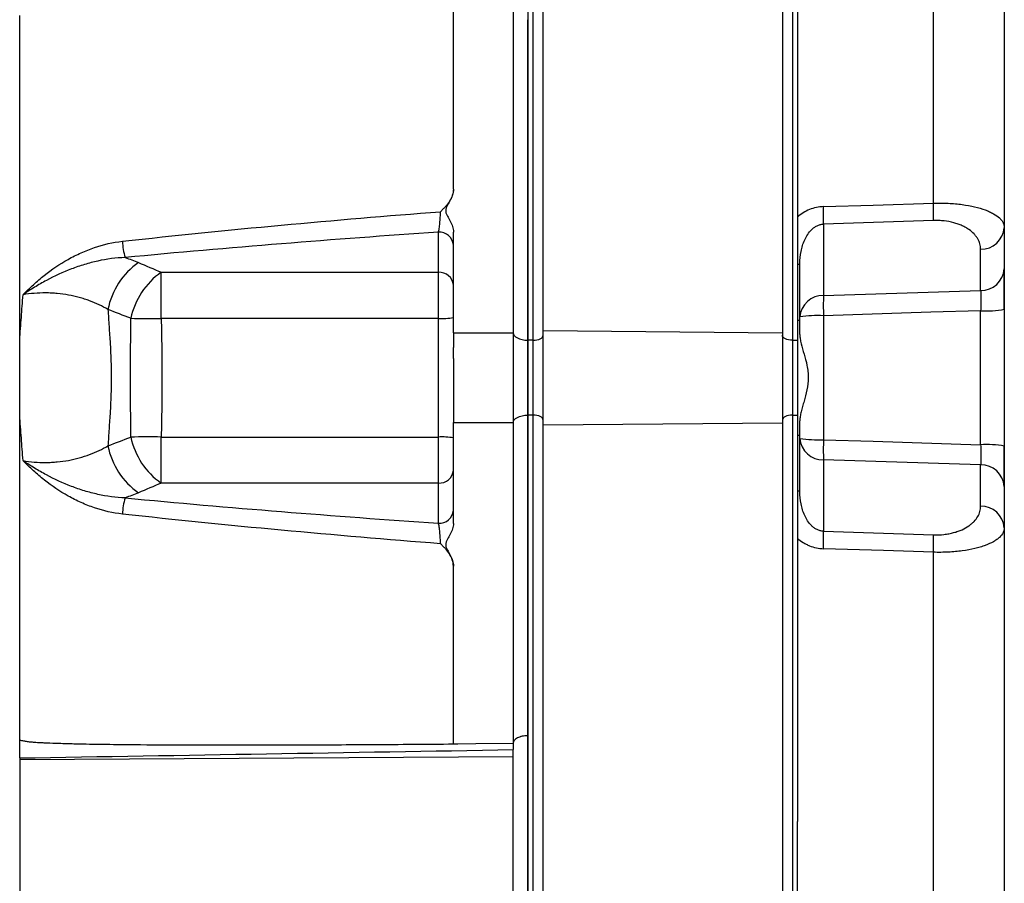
# Model space of a CAD drawing. Header units: millimetres. Extents: x 989 to 4240, y 1618 to 3732.
# Tile 6 of 14: x 3119 to 3514, y 2369 to 2716. Entities that reach past the tile are written whole.
import ezdxf

# ---------------------------------------------------------------- set-up
doc = ezdxf.new("R2010")
doc.units = ezdxf.units.MM
doc.header["$LTSCALE"] = 2

msp = doc.modelspace()

# ---------------------------------------------------------------- linework, layer by layer
at = {"color": 7, "linetype": 'Continuous', "lineweight": 25}
for p, q in [((3329.32, 2590.87), (3329.32, 2979.87)), ((3425.32, 2979.03), (3425.32, 2590.03)), ((3323.32, 2586.98), (3323.32, 2975.98)), ((3325.32, 2586.98), (3325.32, 2975.98)), ((3429.32, 2975.98), (3429.32, 2586.98)), ((3431.32, 2749.97), (3431.32, 2586.98)), ((3293.32, 2647.52), (3293.32, 2718.86)), ((3317.32, 2718.55), (3317.32, 2589.98)), ((3323.11, 2715.55), (3323.11, 2586.99)), ((3485.89, 2635.01), (3441.8, 2633.55)), ((3441.8, 2633.55), (3441.8, 2604.97)), ((3287.32, 2614.25), (3287.32, 2630.33)), ((3293.32, 2589.98), (3293.32, 2630.4)), ((3432.32, 2596.32), (3432.32, 2617.8)), ((3176.11, 2614.25), (3287.32, 2614.25)), ((3176.11, 2595.77), (3176.11, 2614.25)), ((3287.32, 2595.77), (3287.32, 2614.25)), ((3441.8, 2604.97), (3504.85, 2606.94)), ((3287.32, 2595.77), (3176.11, 2595.77)), ((3287.32, 2548.19), (3287.32, 2595.77)), ((3432.32, 2589.25), (3432.32, 2596.32)), ((3441.8, 2596.85), (3441.8, 2547.12)), ((3432.32, 2594.98), (3431.32, 2594.98)), ((3293.32, 2589.98), (3317.32, 2589.98)), ((3317.32, 2589.98), (3317.32, 2553.98)), ((3329.32, 2553.09), (3329.32, 2590.87)), ((3329.32, 2590.87), (3425.32, 2590.03)), ((3425.32, 2590.03), (3425.32, 2553.93)), ((3323.11, 2586.99), (3323.11, 2556.98)), ((3323.11, 2586.99), (3323.32, 2586.98)), ((3323.32, 2556.98), (3323.32, 2586.98)), ((3325.32, 2586.98), (3323.32, 2586.98)), ((3325.32, 2556.98), (3325.32, 2586.98)), ((3429.32, 2586.98), (3429.32, 2556.98)), ((3429.32, 2586.98), (3431.32, 2586.98)), ((3431.32, 2586.98), (3431.32, 2556.98)), ((3323.11, 2556.98), (3323.11, 2428.42)), ((3323.11, 2556.98), (3323.32, 2556.98)), ((3325.32, 2556.98), (3323.32, 2556.98)), ((3323.32, 2167.98), (3323.32, 2556.98)), ((3325.32, 2167.98), (3325.32, 2556.98)), ((3429.32, 2556.98), (3431.32, 2556.98)), ((3429.32, 2556.98), (3429.32, 2167.98)), ((3431.32, 2556.98), (3431.32, 2393.99)), ((3293.32, 2553.98), (3317.32, 2553.98)), ((3293.32, 2513.57), (3293.32, 2553.98)), ((3317.32, 2553.98), (3317.32, 2425.42)), ((3329.32, 2553.09), (3425.32, 2553.93)), ((3329.32, 2164.09), (3329.32, 2553.09)), ((3425.32, 2553.93), (3425.32, 2164.93)), ((3432.32, 2547.64), (3432.32, 2554.71)), ((3176.11, 2529.71), (3176.11, 2548.19)), ((3176.11, 2548.19), (3287.32, 2548.19)), ((3287.32, 2529.71), (3287.32, 2548.19)), ((3431.32, 2548.98), (3432.32, 2548.98)), ((3432.32, 2526.16), (3432.32, 2547.64)), ((3504.84, 2537.03), (3441.8, 2538.99)), ((3441.8, 2538.99), (3441.8, 2510.41)), ((3287.32, 2529.71), (3176.11, 2529.71)), ((3287.32, 2513.63), (3287.32, 2529.71)), ((3441.8, 2510.41), (3485.89, 2508.95)), ((3293.32, 2425.1), (3293.32, 2496.44)), ((3323.11, 2428.41), (3323.11, 2296.54)), ((3317.32, 2419.96), (3317.32, 2422.81)), ((3317.32, 2419.96), (3119.32, 2418.7)), ((3119.32, 2419.5), (3119.32, 2418.7)), ((3119.32, 2418.7), (3119.32, 2294.64)), ((3317.32, 2289.91), (3317.32, 2419.96)), ((3431.32, 2330.97), (3431.32, 2393.99))]:
    msp.add_line(p, q, dxfattribs=at)
at = {"color": 7, "linetype": 'Continuous', "lineweight": 25, "flags": 128}
for points in [[(3441.8, 2640.58), (3461.76, 2641.22), (3485.89, 2642.01)], [(3504.85, 2598.85), (3484.89, 2598.22), (3441.8, 2596.85)], [(3317.32, 2589.98), (3317.43, 2589.41), (3317.76, 2588.86), (3318.29, 2588.35), (3319, 2587.9), (3319.88, 2587.53), (3320.88, 2587.24), (3321.97, 2587.06), (3323.11, 2586.99)], [(3325.32, 2586.98), (3326.1, 2587.02), (3326.85, 2587.13), (3327.54, 2587.32), (3328.15, 2587.57), (3328.64, 2587.87), (3329.01, 2588.22), (3329.24, 2588.59), (3329.32, 2588.98)], [(3429.32, 2586.98), (3428.54, 2587.02), (3427.79, 2587.13), (3427.1, 2587.32), (3426.49, 2587.57), (3425.99, 2587.87), (3425.62, 2588.22), (3425.4, 2588.59), (3425.32, 2588.98)], [(3317.32, 2553.98), (3317.43, 2554.55), (3317.76, 2555.11), (3318.29, 2555.61), (3319, 2556.06), (3319.88, 2556.44), (3320.88, 2556.72), (3321.97, 2556.9), (3323.11, 2556.98)], [(3329.32, 2554.98), (3329.24, 2555.37), (3329.01, 2555.75), (3328.64, 2556.09), (3328.15, 2556.4), (3327.54, 2556.64), (3326.85, 2556.83), (3326.1, 2556.94), (3325.32, 2556.98)], [(3429.32, 2556.98), (3428.54, 2556.94), (3427.79, 2556.83), (3427.1, 2556.64), (3426.49, 2556.4), (3425.99, 2556.09), (3425.62, 2555.75), (3425.4, 2555.37), (3425.32, 2554.98)], [(3441.8, 2547.12), (3461.76, 2546.48), (3504.84, 2545.11)], [(3504.84, 2520.47), (3504.84, 2530.47), (3504.84, 2537.03)], [(3485.89, 2501.96), (3465.92, 2502.61), (3441.8, 2503.39)], [(3293.32, 2425.1), (3295.13, 2425.13), (3302.38, 2425.22), (3317.32, 2425.42)], [(3323.11, 2428.41), (3321.97, 2428.34), (3320.88, 2428.15), (3319.88, 2427.87), (3319, 2427.5), (3318.29, 2427.05), (3317.76, 2426.54), (3317.43, 2425.99), (3317.32, 2425.41)]]:
    msp.add_lwpolyline(points, dxfattribs=at)
at = {"color": 7, "linetype": 'Continuous', "lineweight": 25}
for centre, radius, start, end in [((3333.75, 2637.06), 108.1, 358.1388, 1.8612), ((3377.93, 2638.51), 108.01, 358.1439, 1.8561), ((3505.02, 2632.81), 9.32, 268.8963, 355.8709), ((3287.69, 2624.7), 5.64, 4.4019, 93.8113), ((3185.83, 2627.54), 25.3, 181.9311, 196.9393), ((3184.27, 2593.53), 30.11, 125.1318, 168.9316), ((3431.33, 2618.62), 1.28, 269.3719, 320.4437), ((3505.02, 2616.26), 9.32, 268.9141, 355.8437), ((3193.16, 2589.7), 29.89, 124.7971, 168.2058), ((3287.69, 2608.62), 5.64, 4.4019, 93.8113), ((3441.62, 2595.65), 9.32, 88.8963, 175.8709), ((3552.97, 2600.91), 111.25, 177.907, 182.093), ((3507.13, 2640.8), 42.02, 266.8853, 279.8582), ((3170.89, 2879.58), 283.85, 268.5891, 271.0524), ((3288.81, 2622.01), 26.28, 266.7386, 279.8714), ((3439.52, 2551.98), 44.92, 87.09, 99.2178), ((3170.89, 2264.39), 283.85, 88.9476, 91.4109), ((3193.16, 2554.26), 29.89, 191.7942, 235.2029), ((3288.81, 2521.95), 26.28, 80.1286, 93.2614), ((3184.27, 2550.44), 30.11, 191.0684, 234.8682), ((3439.52, 2591.98), 44.92, 260.7822, 272.91), ((3441.62, 2548.31), 9.32, 184.1291, 271.1037), ((3552.97, 2543.06), 111.25, 177.907, 182.093), ((3507.12, 2503.23), 41.95, 80.1142, 93.109), ((3505.02, 2527.71), 9.32, 4.1295, 91.1032), ((3287.69, 2535.34), 5.64, 266.1887, 355.5981), ((3431.33, 2525.35), 1.28, 39.5563, 90.6281), ((3185.83, 2516.42), 25.3, 163.0607, 178.0689), ((3505.02, 2511.15), 9.32, 4.1291, 91.1037), ((3287.69, 2519.26), 5.64, 266.1887, 355.5981), ((3333.75, 2506.9), 108.1, 358.1388, 1.8612), ((3377.93, 2505.46), 108.01, 358.1439, 1.8561)]:
    msp.add_arc(centre, radius, start, end, dxfattribs=at)
msp.add_ellipse((-1327.96, 2566.79), major_axis=(24978.42, 377.62), ratio=0.008726, start_param=4.891256, end_param=4.899318, dxfattribs=at)
for points, knots in [([(3514.32, 2756.89), (3514.32, 2749.01), (3514.32, 2733.59), (3514.33, 2709.53), (3514.33, 2685.73), (3514.33, 2662.28), (3514.33, 2639.37), (3514.34, 2615.75), (3514.34, 2591.63), (3514.33, 2567.25), (3514.33, 2544.28), (3514.32, 2522.79), (3514.31, 2502.17), (3514.3, 2482.56), (3514.29, 2464.11), (3514.28, 2447.67), (3514.27, 2433.22), (3514.26, 2420.83), (3514.25, 2410.46), (3514.24, 2401.53), (3514.24, 2393.05), (3514.24, 2383.08), (3514.23, 2371.12), (3514.23, 2356.99), (3514.23, 2341.55), (3514.23, 2325.3), (3514.23, 2309.41), (3514.24, 2295.02), (3514.25, 2284.57), (3514.26, 2277.47), (3514.27, 2273.13), (3514.27, 2269.17), (3514.28, 2265.47), (3514.29, 2263.09), (3514.3, 2262.05), (3514.3, 2262.13), (3514.3, 2262.17)], [0, 0, 0, 0, 0.054755, 0.107176, 0.157392, 0.20548, 0.251476, 0.295388, 0.345325, 0.392234, 0.436089, 0.476868, 0.51456, 0.553144, 0.587952, 0.619021, 0.64637, 0.670003, 0.689591, 0.705617, 0.721223, 0.738433, 0.763203, 0.790743, 0.821105, 0.85436, 0.887656, 0.917132, 0.942567, 0.952424, 0.961508, 0.96982, 0.977424, 0.985159, 0.994115, 1, 1, 1, 1]), ([(3514.32, 2753.5), (3514.32, 2743.74), (3514.32, 2733.89), (3514.32, 2714.02), (3514.32, 2703.99), (3514.32, 2673.65), (3514.32, 2653.08), (3514.32, 2632.14)], [0, 0, 0, 0, 0.25, 0.25, 0.5, 0.5, 1, 1, 1, 1]), ([(3485.89, 2642.01), (3485.89, 2659.1), (3485.89, 2675.94), (3485.89, 2709.11), (3485.89, 2725.44), (3485.89, 2741.5)], [0, 0, 0, 0, 0.5, 0.5, 1, 1, 1, 1]), ([(3119.32, 2587.12), (3119.32, 2609.28), (3119.32, 2631.38), (3119.32, 2674.93), (3119.32, 2696.38), (3119.32, 2717.25)], [0, 0, 0, 0, 0.5, 0.5, 1, 1, 1, 1]), ([(3293.32, 2647.52), (3293.32, 2646.68), (3293.16, 2645.85), (3292.6, 2644.21), (3292.2, 2643.43), (3291.24, 2641.94), (3290.67, 2641.22), (3289.75, 2640.2), (3289.44, 2639.86), (3288.79, 2639.2), (3288.46, 2638.88), (3288.12, 2638.56)], [0, 0, 0, 0, 0.25, 0.25, 0.5, 0.5, 0.75, 0.75, 0.875, 0.875, 1, 1, 1, 1]), ([(3293.32, 2647.52), (3293.32, 2646.77), (3293.19, 2646.03), (3292.75, 2644.57), (3292.44, 2643.87), (3291.72, 2642.5), (3291.31, 2641.84), (3290.76, 2640.82), (3290.59, 2640.47), (3290.39, 2639.94), (3290.33, 2639.76), (3290.25, 2639.38), (3290.23, 2639.19), (3290.22, 2638.81), (3290.24, 2638.62), (3290.31, 2638.25), (3290.36, 2638.06), (3290.56, 2637.51), (3290.73, 2637.16), (3291.28, 2636.13), (3291.7, 2635.46), (3292.42, 2634.08), (3292.74, 2633.38), (3293.18, 2631.92), (3293.32, 2631.16), (3293.32, 2630.4)], [0, 0, 0, 0, 0.125, 0.125, 0.25, 0.25, 0.375, 0.375, 0.4375, 0.4375, 0.46875, 0.46875, 0.5, 0.5, 0.53125, 0.53125, 0.5625, 0.5625, 0.625, 0.625, 0.75, 0.75, 0.875, 0.875, 1, 1, 1, 1]), ([(3441.8, 2640.58), (3439.86, 2640.51), (3438, 2640.11), (3434.42, 2638.66), (3432.79, 2637.65), (3431.32, 2636.41)], [0, 0, 0, 0, 0.5, 0.5, 1, 1, 1, 1]), ([(3485.89, 2642.01), (3487.92, 2642.06), (3489.9, 2642.03), (3492.8, 2641.88), (3493.76, 2641.81), (3495.65, 2641.64), (3496.56, 2641.54), (3499.22, 2641.18), (3500.89, 2640.88), (3503.99, 2640.15), (3505.39, 2639.74), (3507.28, 2639.04), (3507.88, 2638.8), (3509, 2638.29), (3509.52, 2638.02), (3510.95, 2637.21), (3511.75, 2636.63), (3512.71, 2635.72), (3512.99, 2635.41), (3513.48, 2634.78), (3513.68, 2634.46), (3514.16, 2633.48), (3514.32, 2632.82), (3514.32, 2632.14)], [0, 0, 0, 0, 0.125, 0.125, 0.1875, 0.1875, 0.25, 0.25, 0.375, 0.375, 0.5, 0.5, 0.5625, 0.5625, 0.625, 0.625, 0.75, 0.75, 0.8125, 0.8125, 0.875, 0.875, 1, 1, 1, 1]), ([(3160.54, 2626.69), (3181.69, 2629.03), (3202.91, 2631.17), (3245.45, 2635.1), (3266.77, 2636.9), (3288.12, 2638.56)], [0, 0, 0, 0, 0.5, 0.5, 1, 1, 1, 1]), ([(3287.32, 2630.33), (3287.37, 2630.53), (3287.42, 2630.76), (3287.52, 2631.27), (3287.57, 2631.56), (3287.67, 2632.18), (3287.71, 2632.5), (3287.8, 2633.2), (3287.84, 2633.57), (3287.92, 2634.33), (3287.95, 2634.72), (3288.01, 2635.51), (3288.04, 2635.91), (3288.1, 2637.08), (3288.12, 2637.86), (3288.12, 2638.56)], [0, 0, 0, 0, 0.125, 0.125, 0.25, 0.25, 0.375, 0.375, 0.5, 0.5, 0.625, 0.625, 0.75, 0.75, 1, 1, 1, 1]), ([(3504.84, 2623.49), (3504.84, 2624.22), (3504.75, 2624.92), (3504.36, 2626.32), (3504.07, 2627), (3503.49, 2628.01), (3503.27, 2628.34), (3502.77, 2628.99), (3502.5, 2629.31), (3501.62, 2630.25), (3500.93, 2630.84), (3499.72, 2631.68), (3499.29, 2631.95), (3498.38, 2632.46), (3497.9, 2632.71), (3496.88, 2633.16), (3496.35, 2633.38), (3495.24, 2633.78), (3494.65, 2633.96), (3492.81, 2634.45), (3491.52, 2634.7), (3489.46, 2634.92), (3488.75, 2634.98), (3487.33, 2635.03), (3486.61, 2635.03), (3485.89, 2635.01)], [0, 0, 0, 0, 0.125, 0.125, 0.25, 0.25, 0.3125, 0.3125, 0.375, 0.375, 0.5, 0.5, 0.5625, 0.5625, 0.625, 0.625, 0.6875, 0.6875, 0.75, 0.75, 0.875, 0.875, 0.9375, 0.9375, 1, 1, 1, 1]), ([(3432.32, 2617.8), (3432.32, 2619.43), (3432.47, 2621.03), (3432.94, 2623.39), (3433.13, 2624.17), (3433.61, 2625.72), (3433.9, 2626.49), (3434.59, 2628), (3434.98, 2628.73), (3435.92, 2630.13), (3436.44, 2630.79), (3437.37, 2631.68), (3437.7, 2631.97), (3438.41, 2632.48), (3438.79, 2632.71), (3439.6, 2633.1), (3440.02, 2633.26), (3440.89, 2633.48), (3441.34, 2633.54), (3441.8, 2633.55)], [0, 0, 0, 0, 0.25, 0.25, 0.375, 0.375, 0.5, 0.5, 0.625, 0.625, 0.75, 0.75, 0.8125, 0.8125, 0.875, 0.875, 0.9375, 0.9375, 1, 1, 1, 1]), ([(3514.32, 2632.14), (3514.32, 2628.81), (3514.32, 2625.48), (3514.32, 2622.14), (3514.32, 2619.96), (3514.32, 2617.77), (3514.32, 2615.59)], [0, 0, 0, 0, 0.01, 0.01, 0.01, 0.01655387, 0.01655387, 0.01655387, 0.01655387]), ([(3287.32, 2630.33), (3266.29, 2628.9), (3245.29, 2627.36), (3203.38, 2623.99), (3182.47, 2622.17), (3161.63, 2620.17)], [0, 0, 0, 0, 0.5, 0.5, 1, 1, 1, 1]), ([(3120.65, 2605.24), (3120.82, 2605.42), (3120.99, 2605.59), (3121.33, 2605.94), (3121.84, 2606.45), (3123.05, 2607.64), (3124.1, 2608.63), (3126.23, 2610.57), (3127.69, 2611.82), (3132.19, 2615.39), (3135.36, 2617.55), (3139.57, 2619.91), (3140.42, 2620.36), (3142.16, 2621.24), (3143.04, 2621.66), (3145.7, 2622.85), (3147.49, 2623.55), (3152.96, 2625.4), (3156.69, 2626.26), (3160.54, 2626.69)], [0, 0, 0, 0, 0.015625, 0.015625, 0.03125, 0.0625, 0.125, 0.125, 0.25, 0.25, 0.5, 0.5, 0.5625, 0.5625, 0.625, 0.625, 0.75, 0.75, 1, 1, 1, 1]), ([(3161.63, 2620.17), (3157.91, 2620.06), (3154.27, 2619.56), (3148.87, 2618.38), (3147.08, 2617.91), (3143.53, 2616.83), (3141.78, 2616.23), (3136.62, 2614.26), (3133.29, 2612.72), (3128.44, 2610.13), (3126.84, 2609.21), (3124.49, 2607.77), (3123.71, 2607.28), (3122.55, 2606.53), (3122.17, 2606.28), (3121.41, 2605.76), (3121.03, 2605.5), (3120.65, 2605.24)], [0, 0, 0, 0, 0.25, 0.25, 0.375, 0.375, 0.5, 0.5, 0.75, 0.75, 0.875, 0.875, 0.9375, 0.9375, 0.96875, 0.96875, 1, 1, 1, 1]), ([(3514.33, 2599.41), (3514.33, 2601.07), (3514.33, 2602.69), (3514.33, 2605.04), (3514.33, 2605.82), (3514.33, 2607.33), (3514.33, 2608.05), (3514.33, 2609.45), (3514.33, 2610.12), (3514.33, 2611.41), (3514.33, 2612.03), (3514.32, 2613.76), (3514.32, 2614.75), (3514.32, 2615.59)], [0, 0, 0, 0, 0.25, 0.25, 0.375, 0.375, 0.5, 0.5, 0.625, 0.625, 0.75, 0.75, 1, 1, 1, 1]), ([(3119.32, 2587.12), (3119.43, 2588.63), (3119.54, 2590.14), (3119.77, 2593.16), (3120.1, 2597.7), (3120.43, 2602.23), (3120.65, 2605.24)], [0, 0, 0, 0, 0.25, 0.25, 0.5, 1, 1, 1, 1]), ([(3154.72, 2599.31), (3152.46, 2600.66), (3150.01, 2601.84), (3146.69, 2603.07), (3146.02, 2603.3), (3144.64, 2603.74), (3143.93, 2603.95), (3141.79, 2604.54), (3140.34, 2604.86), (3137.4, 2605.4), (3135.91, 2605.6), (3133.63, 2605.82), (3132.87, 2605.87), (3131.33, 2605.95), (3130.55, 2605.97), (3126.68, 2606), (3123.64, 2605.75), (3120.65, 2605.24)], [0, 0, 0, 0, 0.25, 0.25, 0.3125, 0.3125, 0.375, 0.375, 0.5, 0.5, 0.625, 0.625, 0.6875, 0.6875, 0.75, 0.75, 1, 1, 1, 1]), ([(3504.85, 2606.94), (3504.87, 2606.52), (3504.89, 2606.03), (3504.91, 2605.17), (3504.91, 2604.86), (3504.92, 2604.21), (3504.92, 2603.54), (3504.92, 2602.81), (3504.91, 2602.06), (3504.91, 2601.67), (3504.89, 2600.49), (3504.87, 2599.68), (3504.85, 2598.85)], [0, 0, 0, 0, 0.25, 0.25, 0.375, 0.375, 0.5, 0.625, 0.625, 0.75, 0.75, 1, 1, 1, 1]), ([(3154.72, 2599.31), (3154.87, 2597.04), (3155.09, 2593.63), (3155.32, 2590.21), (3155.47, 2587.94), (3155.55, 2586.8), (3155.9, 2581.11), (3156.06, 2576.55), (3156.06, 2567.42), (3155.9, 2562.86), (3155.55, 2557.17), (3155.47, 2556.03), (3155.32, 2553.76), (3155.24, 2552.62), (3155.02, 2549.21), (3154.87, 2546.93), (3154.72, 2544.66)], [0, 0, 0, 0, 0.125, 0.1875, 0.1875, 0.25, 0.25, 0.5, 0.5, 0.75, 0.75, 0.8125, 0.8125, 0.875, 0.875, 1, 1, 1, 1]), ([(3163.9, 2548.15), (3163.89, 2550.14), (3163.88, 2552.12), (3163.86, 2556.09), (3163.84, 2558.07), (3163.82, 2564.03), (3163.81, 2568.01), (3163.81, 2575.96), (3163.82, 2579.94), (3163.84, 2585.89), (3163.86, 2587.88), (3163.88, 2591.85), (3163.89, 2593.83), (3163.9, 2595.81)], [0, 0, 0, 0, 0.125, 0.125, 0.25, 0.25, 0.5, 0.5, 0.75, 0.75, 0.875, 0.875, 1, 1, 1, 1]), ([(3176.11, 2595.77), (3176.17, 2591.81), (3176.25, 2587.85), (3176.38, 2579.92), (3176.41, 2575.95), (3176.41, 2568.01), (3176.38, 2564.05), (3176.25, 2556.12), (3176.17, 2552.15), (3176.11, 2548.19)], [0, 0, 0, 0, 0.25, 0.25, 0.5, 0.5, 0.75, 0.75, 1, 1, 1, 1]), ([(3293.32, 2589.98), (3293.32, 2589.75), (3293.32, 2589.27), (3293.32, 2588.55), (3293.32, 2587.82), (3293.32, 2587.09), (3293.32, 2586.34), (3293.32, 2585.59), (3293.32, 2584.83), (3293.32, 2584.32), (3293.32, 2584.06)], [0, 0, 0, 0, 0.125008, 0.249885, 0.374695, 0.499504, 0.624374, 0.749371, 0.874559, 1, 1, 1, 1]), ([(3432.32, 2589.25), (3432.32, 2588.7), (3432.37, 2588.12), (3432.56, 2586.91), (3432.69, 2586.27), (3433.17, 2584.29), (3433.58, 2582.91), (3434.42, 2580), (3434.85, 2578.45), (3435.33, 2576.08), (3435.46, 2575.27), (3435.64, 2573.63), (3435.69, 2572.79), (3435.69, 2570.31), (3435.49, 2568.68), (3434.84, 2565.48), (3434.42, 2563.97), (3433.79, 2561.79), (3433.58, 2561.08), (3433.19, 2559.68), (3433.01, 2559), (3432.69, 2557.69), (3432.56, 2557.06), (3432.37, 2555.85), (3432.32, 2555.26), (3432.32, 2554.71)], [0, 0, 0, 0, 0.0625, 0.0625, 0.125, 0.125, 0.25, 0.25, 0.375, 0.375, 0.4375, 0.4375, 0.5, 0.5, 0.625, 0.625, 0.75, 0.75, 0.8125, 0.8125, 0.875, 0.875, 0.9375, 0.9375, 1, 1, 1, 1]), ([(3293.32, 2579.62), (3293.32, 2579.87), (3293.32, 2580.37), (3293.32, 2581.12), (3293.32, 2581.86), (3293.32, 2582.6), (3293.32, 2583.33), (3293.32, 2583.82), (3293.32, 2584.06)], [0, 0, 0, 0, 0.166794, 0.333435, 0.5, 0.666565, 0.833206, 1, 1, 1, 1]), ([(3293.32, 2579.62), (3293.32, 2579.35), (3293.32, 2578.81), (3293.32, 2577.99), (3293.32, 2577.18), (3293.32, 2576.36), (3293.32, 2575.53), (3293.32, 2574.71), (3293.32, 2573.88), (3293.32, 2572.23), (3293.32, 2569.75), (3293.32, 2566.44), (3293.32, 2563.19), (3293.32, 2560.53), (3293.32, 2558.46), (3293.32, 2556.93), (3293.32, 2555.43), (3293.32, 2554.47), (3293.32, 2553.98)], [0, 0, 0, 0, 0.0312784, 0.0624965, 0.0936707, 0.1248173, 0.1559527, 0.1870933, 0.2182556, 0.2494558, 0.3739273, 0.4990018, 0.6242837, 0.7492506, 0.8120938, 0.874744, 0.9373347, 1, 1, 1, 1]), ([(3119.32, 2426.72), (3119.32, 2447.59), (3119.32, 2469.04), (3119.32, 2512.59), (3119.32, 2534.69), (3119.32, 2556.85)], [0, 0, 0, 0, 0.5, 0.5, 1, 1, 1, 1]), ([(3120.65, 2538.72), (3120.44, 2541.74), (3120.21, 2544.76), (3119.88, 2549.29), (3119.77, 2550.8), (3119.54, 2553.82), (3119.43, 2555.33), (3119.32, 2556.85)], [0, 0, 0, 0, 0.5, 0.5, 0.75, 0.75, 1, 1, 1, 1]), ([(3120.65, 2538.72), (3123.64, 2538.21), (3126.68, 2537.97), (3130.55, 2537.99), (3131.33, 2538.02), (3132.87, 2538.09), (3133.63, 2538.15), (3135.91, 2538.36), (3137.4, 2538.57), (3140.34, 2539.1), (3141.79, 2539.43), (3144.65, 2540.21), (3146.03, 2540.65), (3150.01, 2542.13), (3152.46, 2543.3), (3154.72, 2544.66)], [0, 0, 0, 0, 0.25, 0.25, 0.3125, 0.3125, 0.375, 0.375, 0.5, 0.5, 0.625, 0.625, 0.75, 0.75, 1, 1, 1, 1]), ([(3504.84, 2545.11), (3504.87, 2544.28), (3504.88, 2543.47), (3504.9, 2542.3), (3504.91, 2541.91), (3504.91, 2541.15), (3504.92, 2540.43), (3504.91, 2539.75), (3504.91, 2539.11), (3504.9, 2538.8), (3504.88, 2537.94), (3504.87, 2537.44), (3504.84, 2537.03)], [0, 0, 0, 0, 0.25, 0.25, 0.375, 0.375, 0.5, 0.625, 0.625, 0.75, 0.75, 1, 1, 1, 1]), ([(3514.32, 2528.38), (3514.32, 2529.21), (3514.32, 2530.2), (3514.32, 2531.92), (3514.32, 2532.54), (3514.32, 2533.83), (3514.32, 2534.5), (3514.32, 2535.9), (3514.32, 2536.63), (3514.32, 2538.13), (3514.32, 2538.91), (3514.32, 2541.27), (3514.32, 2542.89), (3514.32, 2544.55)], [0, 0, 0, 0, 0.25, 0.25, 0.375, 0.375, 0.5, 0.5, 0.625, 0.625, 0.75, 0.75, 1, 1, 1, 1]), ([(3160.54, 2517.28), (3156.7, 2517.7), (3152.97, 2518.57), (3147.51, 2520.4), (3145.72, 2521.11), (3143.07, 2522.29), (3142.19, 2522.71), (3140.46, 2523.58), (3139.61, 2524.04), (3135.41, 2526.39), (3132.24, 2528.54), (3127.72, 2532.12), (3126.25, 2533.37), (3124.11, 2535.33), (3123.4, 2535.99), (3122.36, 2537), (3122.02, 2537.34), (3121.33, 2538.03), (3120.99, 2538.37), (3120.65, 2538.72)], [0, 0, 0, 0, 0.25, 0.25, 0.375, 0.375, 0.4375, 0.4375, 0.5, 0.5, 0.75, 0.75, 0.875, 0.875, 0.9375, 0.9375, 0.96875, 0.96875, 1, 1, 1, 1]), ([(3161.63, 2523.8), (3157.91, 2523.91), (3154.27, 2524.4), (3148.87, 2525.59), (3147.08, 2526.06), (3143.53, 2527.13), (3141.78, 2527.73), (3136.62, 2529.71), (3133.29, 2531.24), (3128.44, 2533.84), (3126.84, 2534.75), (3124.49, 2536.19), (3123.71, 2536.68), (3122.55, 2537.43), (3122.17, 2537.69), (3121.41, 2538.2), (3121.03, 2538.46), (3120.65, 2538.72)], [0, 0, 0, 0, 0.25, 0.25, 0.375, 0.375, 0.5, 0.5, 0.75, 0.75, 0.875, 0.875, 0.9375, 0.9375, 0.96875, 0.96875, 1, 1, 1, 1]), ([(3441.8, 2510.41), (3441.34, 2510.42), (3440.89, 2510.48), (3440.02, 2510.7), (3439.59, 2510.86), (3438.79, 2511.25), (3438.41, 2511.49), (3437.7, 2512), (3437.37, 2512.28), (3436.44, 2513.18), (3435.91, 2513.85), (3434.98, 2515.24), (3434.59, 2515.96), (3433.91, 2517.46), (3433.61, 2518.24), (3433.13, 2519.79), (3432.94, 2520.57), (3432.47, 2522.93), (3432.32, 2524.54), (3432.32, 2526.16)], [0, 0, 0, 0, 0.0625, 0.0625, 0.125, 0.125, 0.1875, 0.1875, 0.25, 0.25, 0.375, 0.375, 0.5, 0.5, 0.625, 0.625, 0.75, 0.75, 1, 1, 1, 1]), ([(3161.63, 2523.8), (3182.47, 2521.79), (3203.38, 2519.97), (3245.29, 2516.6), (3266.29, 2515.06), (3287.32, 2513.63)], [0, 0, 0, 0, 0.5, 0.5, 1, 1, 1, 1]), ([(3485.89, 2508.95), (3487.34, 2508.91), (3488.74, 2508.96), (3490.8, 2509.19), (3491.48, 2509.29), (3492.78, 2509.53), (3493.41, 2509.67), (3494.62, 2510), (3495.21, 2510.18), (3496.33, 2510.58), (3496.87, 2510.79), (3498.39, 2511.48), (3499.3, 2511.99), (3500.5, 2512.83), (3500.88, 2513.12), (3501.58, 2513.71), (3501.9, 2514.02), (3502.79, 2514.95), (3503.28, 2515.6), (3504.06, 2516.94), (3504.36, 2517.63), (3504.75, 2519.04), (3504.84, 2519.75), (3504.84, 2520.47)], [0, 0, 0, 0, 0.125, 0.125, 0.1875, 0.1875, 0.25, 0.25, 0.3125, 0.3125, 0.375, 0.375, 0.5, 0.5, 0.5625, 0.5625, 0.625, 0.625, 0.75, 0.75, 0.875, 0.875, 1, 1, 1, 1]), ([(3288.12, 2505.4), (3266.77, 2507.06), (3245.45, 2508.86), (3202.91, 2512.8), (3181.69, 2514.94), (3160.54, 2517.28)], [0, 0, 0, 0, 0.5, 0.5, 1, 1, 1, 1]), ([(3288.12, 2505.4), (3288.12, 2506.1), (3288.1, 2506.88), (3288.04, 2508.06), (3288.01, 2508.46), (3287.95, 2509.25), (3287.92, 2509.63), (3287.84, 2510.39), (3287.8, 2510.76), (3287.71, 2511.46), (3287.67, 2511.79), (3287.57, 2512.41), (3287.52, 2512.69), (3287.42, 2513.21), (3287.37, 2513.43), (3287.32, 2513.63)], [0, 0, 0, 0, 0.25, 0.25, 0.375, 0.375, 0.5, 0.5, 0.625, 0.625, 0.75, 0.75, 0.875, 0.875, 1, 1, 1, 1]), ([(3293.32, 2513.57), (3293.32, 2512.81), (3293.19, 2512.07), (3292.75, 2510.62), (3292.44, 2509.92), (3291.72, 2508.55), (3291.31, 2507.88), (3290.76, 2506.86), (3290.59, 2506.52), (3290.39, 2505.98), (3290.33, 2505.8), (3290.25, 2505.43), (3290.23, 2505.23), (3290.22, 2504.85), (3290.24, 2504.67), (3290.31, 2504.29), (3290.36, 2504.1), (3290.56, 2503.56), (3290.73, 2503.21), (3291.28, 2502.18), (3291.7, 2501.51), (3292.42, 2500.13), (3292.74, 2499.43), (3293.18, 2497.97), (3293.32, 2497.21), (3293.32, 2496.44)], [0, 0, 0, 0, 0.125, 0.125, 0.25, 0.25, 0.375, 0.375, 0.4375, 0.4375, 0.46875, 0.46875, 0.5, 0.5, 0.53125, 0.53125, 0.5625, 0.5625, 0.625, 0.625, 0.75, 0.75, 0.875, 0.875, 1, 1, 1, 1]), ([(3514.32, 2511.82), (3514.32, 2511.14), (3514.16, 2510.48), (3513.52, 2509.19), (3513.04, 2508.56), (3512.07, 2507.64), (3511.71, 2507.34), (3510.91, 2506.76), (3510.47, 2506.48), (3509.04, 2505.67), (3507.94, 2505.17), (3506.04, 2504.47), (3505.36, 2504.24), (3503.96, 2503.83), (3503.22, 2503.63), (3500.92, 2503.09), (3499.27, 2502.79), (3496.58, 2502.43), (3495.66, 2502.32), (3493.79, 2502.15), (3492.84, 2502.08), (3490.91, 2501.98), (3489.92, 2501.95), (3487.93, 2501.93), (3486.91, 2501.93), (3485.89, 2501.96)], [0, 0, 0, 0, 0.125, 0.125, 0.25, 0.25, 0.3125, 0.3125, 0.375, 0.375, 0.5, 0.5, 0.5625, 0.5625, 0.625, 0.625, 0.75, 0.75, 0.8125, 0.8125, 0.875, 0.875, 0.9375, 0.9375, 1, 1, 1, 1]), ([(3293.32, 2496.44), (3293.32, 2497.28), (3293.16, 2498.11), (3292.6, 2499.75), (3292.2, 2500.53), (3291.24, 2502.02), (3290.67, 2502.74), (3289.75, 2503.77), (3289.44, 2504.1), (3288.79, 2504.76), (3288.46, 2505.09), (3288.12, 2505.4)], [0, 0, 0, 0, 0.25, 0.25, 0.5, 0.5, 0.75, 0.75, 0.875, 0.875, 1, 1, 1, 1]), ([(3431.32, 2507.55), (3432.05, 2506.94), (3432.82, 2506.38), (3434.05, 2505.63), (3434.47, 2505.39), (3435.33, 2504.96), (3435.77, 2504.76), (3437.09, 2504.22), (3438, 2503.94), (3439.86, 2503.54), (3440.83, 2503.42), (3441.8, 2503.39)], [0, 0, 0, 0, 0.25, 0.25, 0.375, 0.375, 0.5, 0.5, 0.75, 0.75, 1, 1, 1, 1]), ([(3485.89, 2245.68), (3485.89, 2253.72), (3485.89, 2262.15), (3485.89, 2279.78), (3485.89, 2288.98), (3485.89, 2308.16), (3485.89, 2318.14), (3485.89, 2331.12), (3485.89, 2333.74), (3485.89, 2339.01), (3485.89, 2341.66), (3485.89, 2349.66), (3485.89, 2355.06), (3485.89, 2371.41), (3485.89, 2382.55), (3485.89, 2405.29), (3485.89, 2416.89), (3485.89, 2434.64), (3485.89, 2440.62), (3485.89, 2449.68), (3485.89, 2452.71), (3485.89, 2458.81), (3485.89, 2461.87), (3485.89, 2477.23), (3485.89, 2489.57), (3485.89, 2501.96)], [0, 0, 0, 0, 0.125, 0.125, 0.25, 0.25, 0.375, 0.375, 0.40625, 0.40625, 0.4375, 0.4375, 0.5, 0.5, 0.625, 0.625, 0.75, 0.75, 0.8125, 0.8125, 0.84375, 0.84375, 0.875, 0.875, 1, 1, 1, 1]), ([(3119.32, 2426.72), (3119.57, 2426.66), (3120.07, 2426.53), (3120.82, 2426.37), (3121.58, 2426.23), (3122.35, 2426.11), (3123.12, 2426), (3123.9, 2425.92), (3124.81, 2425.84), (3125.9, 2425.77), (3127.21, 2425.7), (3128.63, 2425.62), (3131.29, 2425.5), (3135.44, 2425.35), (3142.41, 2425.16), (3151.65, 2424.99), (3165.57, 2424.82), (3184.01, 2424.7), (3207.11, 2424.67), (3233.21, 2424.73), (3262.19, 2424.87), (3282.58, 2425.02), (3293.32, 2425.1)], [0, 0, 0, 0, 0.004435, 0.008873, 0.01332, 0.017777, 0.022249, 0.026739, 0.031249, 0.038065, 0.045568, 0.053756, 0.062632, 0.091402, 0.125348, 0.182765, 0.250607, 0.365294, 0.500581, 0.648552, 0.815025, 1, 1, 1, 1]), ([(3119.32, 2419.5), (3119.32, 2419.83), (3119.32, 2420.25), (3119.32, 2421.25), (3119.32, 2421.81), (3119.32, 2423.04), (3119.32, 2423.68), (3119.32, 2425.01), (3119.32, 2425.67), (3119.32, 2426.31)], [0, 0, 0, 0, 0.25, 0.25, 0.5, 0.5, 0.75, 0.75, 1, 1, 1, 1]), ([(3323.11, 2428.42), (3322.34, 2428.4), (3321.58, 2428.31), (3320.18, 2428), (3319.54, 2427.78), (3318.47, 2427.23), (3318.04, 2426.9), (3317.47, 2426.19), (3317.32, 2425.8), (3317.32, 2425.42)], [0, 0, 0, 0, 0.25, 0.25, 0.5, 0.5, 0.75, 0.75, 1, 1, 1, 1]), ([(3317.32, 2425.41), (3317.32, 2424.87), (3317.32, 2424.37), (3317.32, 2423.71), (3317.32, 2423.51), (3317.32, 2423.13), (3317.32, 2422.96), (3317.32, 2422.81)], [0, 0, 0, 0, 0.5, 0.5, 0.75, 0.75, 1, 1, 1, 1])]:
    msp.add_open_spline(points, degree=3, knots=knots, dxfattribs=at)
for points in [[(3504.85, 2606.94), (3504.84, 2612.46), (3504.84, 2617.98), (3504.84, 2623.49)], [(3161.63, 2620.17), (3163.47, 2619.55), (3165.24, 2618.87), (3166.95, 2618.15)], [(3166.95, 2618.15), (3170, 2616.85), (3173.06, 2615.55), (3176.11, 2614.25)], [(3163.9, 2595.81), (3160.85, 2596.97), (3157.79, 2598.14), (3154.72, 2599.31)], [(3514.33, 2599.41), (3514.32, 2581.12), (3514.32, 2562.84), (3514.32, 2544.55)], [(3504.84, 2545.11), (3504.85, 2563.03), (3504.85, 2580.94), (3504.85, 2598.85)], [(3119.32, 2556.85), (3119.32, 2561.89), (3119.32, 2571.98), (3119.32, 2582.08), (3119.32, 2587.12)], [(3154.72, 2544.66), (3157.79, 2545.83), (3160.85, 2546.99), (3163.9, 2548.15)], [(3176.11, 2529.71), (3173.06, 2528.41), (3170, 2527.11), (3166.95, 2525.81)], [(3166.95, 2525.81), (3165.24, 2525.09), (3163.47, 2524.42), (3161.63, 2523.8)], [(3119.32, 2426.31), (3119.32, 2426.37), (3119.32, 2426.51), (3119.32, 2426.65), (3119.32, 2426.72)], [(3317.32, 2425.42), (3317.32, 2425.42), (3317.32, 2425.42), (3317.32, 2425.41)], [(3323.11, 2428.42), (3323.11, 2428.42), (3323.11, 2428.41), (3323.11, 2428.41)]]:
    msp.add_open_spline(points, degree=3, dxfattribs=at)

doc.saveas('drawing.dxf')
